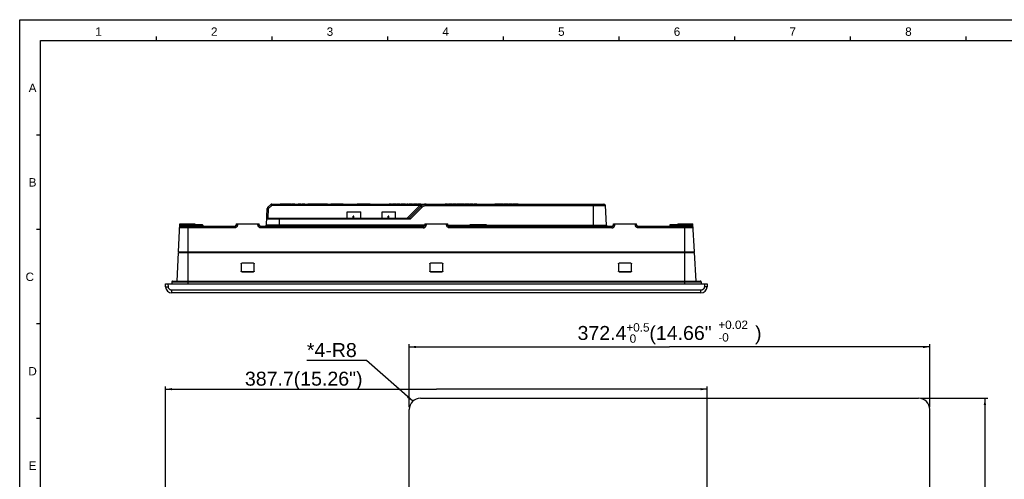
# Model space of a CAD drawing. Extents: x 0 to 1189, y 0 to 841.
# Tile 15 of 36: x 0 to 704, y 512 to 841. Entities that reach past the tile are written whole.
import ezdxf
from ezdxf.enums import TextEntityAlignment as Align

# ---------------------------------------------------------------- set-up
doc = ezdxf.new("R2010")
doc.units = 0
doc.header["$LTSCALE"] = 65.395
doc.header["$MEASUREMENT"] = 0
doc.layers.get('0').update_dxf_attribs({"linetype": 'CONTINUOUS'})
doc.layers.add('02___PRT_ALL_AXES', color=7, linetype='CONTINUOUS')
doc.layers.add('7_ALL_FEATURES', color=7, linetype='CONTINUOUS')
doc.styles.add('TEXTSTYLE_2', font='arial.ttf')
doc.styles.add('TEXTSTYLE_3', font='arial.ttf')
doc.dimstyles.get("Standard").update_dxf_attribs({"dimtxt": 0.18, "dimasz": 0.18, "dimexe": 0.18, "dimexo": 0.0625, "dimgap": 0.09, "dimtad": 0, "dimtih": 1, "dimtoh": 1, "dimdec": 4, "dimzin": 0, "dimdsep": 46, "dimtxsty": 'Standard', "dimcen": 0.09, "dimadec": 0, "dimazin": 0, "dimtfac": 1, "dimtdec": 4, "dimtofl": 0, "dimtmove": 0, "dimatfit": 3, "dimfxl": 1, "dimtolj": 1, "dimtzin": 0, "dimarcsym": 0})

# ---------------------------------------------------------------- blocks, each defined once
blk = doc.blocks.new('_FILLED')
at = {"color": 0, "linetype": 'ByBlock'}
blk.add_solid([(0, 0), (-1, 0.17), (-1, -0.17)], dxfattribs=at)
blk = doc.blocks.new('*D1')
at = {"color": 2, "linetype": 'Continuous'}
for p, q in [((104.3, 504.87), (104.3, 578.62)), ((491.98, 504.87), (491.98, 578.62)), ((104.3, 576.62), (298.14, 576.62)), ((491.98, 576.62), (298.14, 576.62))]:
    blk.add_line(p, q, dxfattribs=at)
at = {"color": 2, "linetype": 'Continuous', "xscale": 4.76, "yscale": 4.76, "zscale": 4.76, "rotation": 180}
blk.add_blockref('_FILLED', (104.3, 576.62), dxfattribs=at)
at = {"color": 2, "linetype": 'Continuous', "xscale": 4.76, "yscale": 4.76, "zscale": 4.76}
blk.add_blockref('_FILLED', (491.98, 576.62), dxfattribs=at)
at = {"color": 2, "linetype": 'Continuous', "style": 'TEXTSTYLE_2'}
for s, p in [('387.7', (178.64, 579.12)), ('(15.26")', (220.7, 579.12))]:
    blk.add_text(s, height=10, dxfattribs=at).set_placement(p, align=Align.CENTER)
blk = doc.blocks.new('*D3')
at = {"color": 2, "linetype": 'Continuous'}
for p, q in [((278.75, 563.62), (278.75, 608.82)), ((278.75, 606.82), (464.95, 606.82)), ((651.15, 606.82), (464.95, 606.82)), ((651.15, 563.62), (651.15, 608.82))]:
    blk.add_line(p, q, dxfattribs=at)
at = {"color": 2, "linetype": 'Continuous', "xscale": 4.76, "yscale": 4.76, "zscale": 4.76, "rotation": 180}
blk.add_blockref('_FILLED', (278.75, 606.82), dxfattribs=at)
at = {"color": 2, "linetype": 'Continuous', "xscale": 4.76, "yscale": 4.76, "zscale": 4.76}
blk.add_blockref('_FILLED', (651.15, 606.82), dxfattribs=at)
at = {"color": 2, "linetype": 'Continuous'}
for s, height, style, p in [('372.4', 10, 'TEXTSTYLE_2', (416.63, 611.82)), ('+0.5', 6, 'TEXTSTYLE_3', (442.36, 617.82)), ('(14.66"        )', 10, 'TEXTSTYLE_2', (490.68, 611.82)), (' 0', 6, 'TEXTSTYLE_3', (437.59, 609.82))]:
    blk.add_text(s, height=height, dxfattribs=dict(at, style=style)).set_placement(p, align=Align.CENTER)
blk = doc.blocks.new('*D4')
at = {"color": 2, "linetype": 'Continuous'}
for p, q in [((644.65, 570.12), (692.6, 570.12)), ((690.6, 570.12), (690.6, 428.27)), ((690.6, 286.42), (690.6, 428.27)), ((644.65, 286.42), (692.6, 286.42))]:
    blk.add_line(p, q, dxfattribs=at)
at = {"color": 2, "linetype": 'Continuous', "xscale": 4.76, "yscale": 4.76, "zscale": 4.76}
for p, rotation in [((690.6, 570.12), 90), ((690.6, 286.42), 270)]:
    blk.add_blockref('_FILLED', p, dxfattribs=dict(at, rotation=rotation))
at = {"color": 2, "linetype": 'Continuous'}
for s, height, style, p in [('(11.17"        )', 10, 'TEXTSTYLE_2', (685.6, 454.01)), ('+0.5', 6, 'TEXTSTYLE_3', (679.6, 405.69)), (' 0', 6, 'TEXTSTYLE_3', (687.6, 400.92)), ('283.7', 10, 'TEXTSTYLE_2', (685.6, 379.95))]:
    blk.add_text(s, height=height, rotation=90, dxfattribs=dict(at, style=style)).set_placement(p, align=Align.CENTER)

msp = doc.modelspace()

# ---------------------------------------------------------------- linework, layer by layer
at = {"color": 4, "linetype": 'Continuous'}
for p, q in [((0, 0), (0, 841)), ((0, 841), (1189, 841))]:
    msp.add_line(p, q, dxfattribs=at)
at = {"color": 3, "linetype": 'Continuous'}
for p, q in [((15, 15), (15, 826)), ((15, 826), (1174, 826)), ((97.78571, 826), (97.78571, 829)), ((180.57143, 826), (180.57143, 829)), ((263.35714, 826), (263.35714, 829)), ((346.14286, 826), (346.14286, 829)), ((428.92857, 826), (428.92857, 829)), ((511.71429, 826), (511.71429, 829)), ((594.5, 826), (594.5, 829)), ((677.28571, 826), (677.28571, 829)), ((15, 758.41667), (12, 758.41667)), ((15, 690.83333), (12, 690.83333)), ((15, 623.25), (12, 623.25)), ((15, 555.66667), (12, 555.66667))]:
    msp.add_line(p, q, dxfattribs=at)
at = {"color": 2, "linetype": 'Continuous'}
for p, q in [((241.17716, 597.1036), (205.48942, 597.1036)), ((248.17716, 597.1036), (241.17716, 597.1036)), ((281.22197, 567.90997), (248.17716, 597.1036))]:
    msp.add_line(p, q, dxfattribs=at)
at = {"color": 7, "linetype": 'Continuous'}
for p, q in [((286.74696, 570.12426), (643.14696, 570.12426)), ((278.74696, 505.36434), (278.74696, 562.12426)), ((651.14696, 294.42426), (651.14696, 562.12426))]:
    msp.add_line(p, q, dxfattribs=at)
for centre, start, end in [((286.74696, 562.12426), 90, 180), ((643.14696, 562.12426), 0, 90)]:
    msp.add_arc(centre, 8, start, end, dxfattribs=at)
at = {"color": 2, "linetype": 'Continuous'}
msp.add_solid([(277.12833, 570.46571), (281.22197, 567.90997), (278.18105, 571.6573)], dxfattribs=at)
at = {"layer": '02___PRT_ALL_AXES', "color": 7, "linetype": 'Continuous'}
for p, q in [((234.39257, 699.00113), (234.39257, 703.46113)), ((234.39257, 703.46113), (243.99257, 703.46113)), ((243.99257, 699.00113), (243.99257, 703.46113)), ((259.39257, 699.00113), (259.39257, 703.46113)), ((259.39257, 703.46113), (268.99257, 703.46113)), ((268.99257, 699.00113), (268.99257, 703.46113))]:
    msp.add_line(p, q, dxfattribs=at)
at = {"layer": '7_ALL_FEATURES', "color": 7, "linetype": 'Continuous'}
for p, q in [((176.47835, 693.9488), (177.1024, 705.85649)), ((179.72781, 708.72651), (177.41268, 706.52953)), ((177.74176, 699.00113), (178.10103, 705.85649)), ((180.41617, 708.05347), (178.10103, 705.85649)), ((180.41617, 709.00113), (180.41617, 708.05347)), ((180.41617, 709.00113), (418.06896, 709.00113)), ((286.33302, 708.05347), (180.41617, 708.05347)), ((186.46411, 709.30113), (194.23813, 709.30113)), ((186.46579, 709.30113), (186.46579, 709.00113)), ((186.72793, 709.00113), (186.72793, 709.30113)), ((194.23813, 709.00113), (194.23813, 709.30113)), ((194.29993, 709.00113), (194.29993, 709.30113)), ((194.67523, 709.00113), (194.67523, 709.30113)), ((194.67523, 709.30113), (196.87028, 709.30113)), ((194.68233, 709.00113), (194.68233, 709.30113)), ((196.87031, 709.00113), (196.87031, 709.30113)), ((199.16398, 709.30113), (201.27253, 709.30113)), ((199.16569, 709.30113), (199.16569, 709.00113)), ((200.34513, 709.00113), (200.34513, 709.30113)), ((201.27253, 709.00113), (201.27253, 709.30113)), ((201.89959, 709.30113), (203.94723, 709.30113)), ((201.90012, 709.30113), (201.90012, 709.00113)), ((201.97423, 709.00113), (201.97423, 709.30113)), ((203.45143, 709.00113), (203.45143, 709.30113)), ((203.85235, 709.00113), (203.85235, 709.30113)), ((203.94723, 709.00113), (203.94723, 709.30113)), ((206.19827, 709.00113), (206.19827, 709.30113)), ((206.19827, 709.30113), (211.18997, 709.30113)), ((207.22767, 709.00113), (207.22767, 709.30113)), ((208.12537, 709.00113), (208.12537, 709.30113)), ((208.19238, 709.00113), (208.19238, 709.30113)), ((210.63647, 709.00113), (210.63647, 709.30113)), ((210.68987, 709.00113), (210.68987, 709.30113)), ((211.21107, 709.00113), (211.21107, 709.30113)), ((211.21107, 709.30113), (215.1648, 709.30113)), ((211.72097, 709.00113), (211.72097, 709.30113)), ((212.07147, 709.00113), (212.07147, 709.30113)), ((212.33193, 709.30113), (212.33193, 709.00113)), ((213.51137, 709.00113), (213.51137, 709.30113)), ((214.43877, 709.00113), (214.43877, 709.30113)), ((215.17287, 709.00113), (215.17287, 709.30113)), ((215.17287, 709.30113), (217.17397, 709.30113)), ((215.68277, 709.00113), (215.68277, 709.30113)), ((216.66397, 709.00113), (216.66397, 709.30113)), ((217.17397, 709.00113), (217.17397, 709.30113)), ((217.17465, 709.30113), (220.16597, 709.30113)), ((217.64077, 709.00113), (217.64077, 709.30113)), ((218.64957, 709.00113), (218.64957, 709.30113)), ((219.18827, 709.00113), (219.18827, 709.30113)), ((220.16597, 709.00113), (220.16597, 709.30113)), ((222.50737, 709.00113), (222.50737, 709.30113)), ((222.50737, 709.30113), (231.43297, 709.30113)), ((222.89827, 709.00113), (222.89827, 709.30113)), ((223.25297, 709.00113), (223.25297, 709.30113)), ((226.34927, 709.00113), (226.34927, 709.30113)), ((227.33537, 709.00113), (227.33537, 709.30113)), ((227.99497, 709.00113), (227.99497, 709.30113)), ((231.08977, 709.00113), (231.08977, 709.30113)), ((231.43297, 709.00113), (231.43297, 709.30113)), ((241.53478, 709.30113), (241.53478, 709.00113)), ((241.53507, 709.30113), (250.85817, 709.30113)), ((242.71877, 709.00113), (242.71877, 709.30113)), ((245.81507, 709.00113), (245.81507, 709.30113)), ((246.80117, 709.00113), (246.80117, 709.30113)), ((247.46077, 709.00113), (247.46077, 709.30113)), ((250.55557, 709.00113), (250.55557, 709.30113)), ((250.85817, 709.00113), (250.85817, 709.30113)), ((264.39668, 709.30113), (264.39668, 709.00113)), ((264.39697, 709.30113), (266.03247, 709.30113)), ((266.03247, 709.00113), (266.03247, 709.30113)), ((266.05458, 709.30113), (266.08867, 709.30113)), ((266.08867, 709.00113), (266.08867, 709.30113)), ((266.62517, 709.00113), (266.62517, 709.30113)), ((266.62517, 709.30113), (269.05197, 709.30113)), ((267.39077, 709.00113), (267.39077, 709.30113)), ((267.83687, 709.00113), (267.83687, 709.30113)), ((268.28817, 709.00113), (268.28817, 709.30113)), ((269.05197, 709.00113), (269.05197, 709.30113)), ((269.6373, 709.00113), (269.6373, 709.30113)), ((269.6373, 709.30113), (272.08137, 709.30113)), ((272.08137, 709.00113), (272.08137, 709.30113)), ((272.60797, 709.00113), (272.60797, 709.30113)), ((272.60797, 709.30113), (274.80293, 709.30113)), ((272.61507, 709.00113), (272.61507, 709.30113)), ((274.80294, 709.00113), (274.80294, 709.30113)), ((275.15907, 709.00113), (275.15907, 709.30113)), ((275.15907, 709.30113), (276.14747, 709.30113)), ((275.52137, 709.00113), (275.52137, 709.30113)), ((276.14747, 709.00113), (276.14747, 709.30113)), ((276.90957, 709.00113), (276.90957, 709.30113)), ((276.90957, 709.30113), (278.01387, 709.30113)), ((277.28069, 699.00113), (286.33302, 708.05347)), ((277.30047, 709.00113), (277.30047, 709.30113)), ((278.01387, 709.00113), (278.01387, 709.30113)), ((278.64257, 699.00113), (287.1781, 707.53667)), ((278.74037, 709.00113), (278.74037, 709.30113)), ((278.74037, 709.30113), (281.16707, 709.30113)), ((279.50587, 709.00113), (279.50587, 709.30113)), ((287.88521, 706.88189), (279.53061, 698.5273)), ((279.95197, 709.00113), (279.95197, 709.30113)), ((280.40327, 709.00113), (280.40327, 709.30113)), ((281.16707, 709.00113), (281.16707, 709.30113)), ((281.75248, 709.00113), (281.75248, 709.30113)), ((281.75248, 709.30113), (284.19657, 709.30113)), ((284.19657, 709.00113), (284.19657, 709.30113)), ((284.72307, 709.00113), (284.72307, 709.30113)), ((284.72307, 709.30113), (286.91811, 709.30113)), ((284.73017, 709.00113), (284.73017, 709.30113)), ((286.33302, 708.05347), (286.47099, 708.12245)), ((286.39727, 707.98976), (286.33302, 708.05347)), ((286.91814, 709.00113), (286.91814, 709.30113)), ((290.71363, 709.00113), (290.71363, 708.05347)), ((290.71363, 708.05347), (419.06759, 708.05347)), ((304.40577, 709.00113), (304.40577, 709.30113)), ((304.40577, 709.30113), (306.21347, 709.30113)), ((304.71877, 709.00113), (304.71877, 709.30113)), ((305.12437, 709.00113), (305.12437, 709.30113)), ((306.21347, 709.00113), (306.21347, 709.30113)), ((306.72887, 709.00113), (306.72887, 709.30113)), ((306.72887, 709.30113), (309.15567, 709.30113)), ((307.49447, 709.00113), (307.49447, 709.30113)), ((307.94057, 709.00113), (307.94057, 709.30113)), ((308.39187, 709.00113), (308.39187, 709.30113)), ((309.15567, 709.00113), (309.15567, 709.30113)), ((309.741, 709.30113), (312.18507, 709.30113)), ((309.741, 709.00113), (309.741, 709.30113)), ((312.18507, 709.00113), (312.18507, 709.30113)), ((312.71167, 709.30113), (314.90663, 709.30113)), ((312.71167, 709.00113), (312.71167, 709.30113)), ((312.71877, 709.00113), (312.71877, 709.30113)), ((314.90664, 709.00113), (314.90664, 709.30113)), ((315.26277, 709.30113), (316.25117, 709.30113)), ((315.26277, 709.00113), (315.26277, 709.30113)), ((315.62507, 709.00113), (315.62507, 709.30113)), ((316.25117, 709.00113), (316.25117, 709.30113)), ((316.59116, 709.30113), (316.59116, 709.00113)), ((316.59191, 709.30113), (318.22667, 709.30113)), ((316.7034, 709.30113), (316.7034, 709.00113)), ((318.22667, 709.00113), (318.22667, 709.30113)), ((318.26177, 709.00113), (318.26177, 709.30113)), ((318.84407, 709.30113), (321.27077, 709.30113)), ((318.84407, 709.00113), (318.84407, 709.30113)), ((319.60957, 709.00113), (319.60957, 709.30113)), ((320.05567, 709.00113), (320.05567, 709.30113)), ((320.50697, 709.00113), (320.50697, 709.30113)), ((321.27077, 709.00113), (321.27077, 709.30113)), ((321.85618, 709.30113), (324.30027, 709.30113)), ((321.85618, 709.00113), (321.85618, 709.30113)), ((324.30027, 709.00113), (324.30027, 709.30113)), ((324.82677, 709.30113), (327.02181, 709.30113)), ((324.82677, 709.00113), (324.82677, 709.30113)), ((324.83387, 709.00113), (324.83387, 709.30113)), ((327.02184, 709.00113), (327.02184, 709.30113)), ((339.84477, 709.30113), (342.41397, 709.30113)), ((339.84477, 709.00113), (339.84477, 709.30113)), ((340.93997, 709.00113), (340.93997, 709.30113)), ((341.32017, 709.00113), (341.32017, 709.30113)), ((342.41397, 709.00113), (342.41397, 709.30113)), ((342.47777, 709.30113), (343.66827, 709.30113)), ((342.47777, 709.00113), (342.47777, 709.30113)), ((343.11727, 709.00113), (343.11727, 709.30113)), ((343.66827, 709.00113), (343.66827, 709.30113)), ((343.94517, 709.30113), (345.75287, 709.30113)), ((343.94517, 709.00113), (343.94517, 709.30113)), ((344.25817, 709.00113), (344.25817, 709.30113)), ((344.66367, 709.00113), (344.66367, 709.30113)), ((345.75287, 709.00113), (345.75287, 709.30113)), ((346.19108, 709.30113), (346.19108, 709.00113)), ((346.19137, 709.30113), (349.76267, 709.30113)), ((346.30997, 709.00113), (346.30997, 709.30113)), ((349.76267, 709.00113), (349.76267, 709.30113)), ((350.10517, 709.30113), (352.30011, 709.30113)), ((350.10517, 709.00113), (350.10517, 709.30113)), ((350.11217, 709.00113), (350.11217, 709.30113)), ((352.30014, 709.00113), (352.30014, 709.30113)), ((352.83504, 709.30113), (356.59257, 709.30113)), ((352.83673, 709.30113), (352.83673, 709.00113)), ((353.14087, 709.00113), (353.14087, 709.30113)), ((354.50377, 709.00113), (354.50377, 709.30113)), ((355.22977, 709.00113), (355.22977, 709.30113)), ((356.59257, 709.00113), (356.59257, 709.30113)), ((410.64257, 693.00113), (410.64257, 709.00113)), ((419.80678, 693.9488), (419.06759, 708.05347)), ((176.7183, 698.5273), (279.53061, 698.5273)), ((177.21761, 699.00113), (278.82745, 699.00113)), ((185.64257, 699.00113), (185.64257, 693.00113)), ((238.69257, 699.46113), (238.69257, 700.46113)), ((239.19257, 700.46113), (238.69257, 700.46113)), ((239.19257, 699.46113), (238.69257, 699.46113)), ((239.19257, 699.46113), (239.19257, 700.46113)), ((263.69257, 699.46113), (263.69257, 700.46113)), ((264.19257, 700.46113), (263.69257, 700.46113)), ((264.19257, 699.46113), (263.69257, 699.46113)), ((264.19257, 699.46113), (264.19257, 700.46113)), ((279.44439, 698.61198), (279.53061, 698.5273)), ((113.54072, 675.00113), (114.58888, 695.00113)), ((153.78879, 692.05347), (114.4344, 692.05347)), ((114.58888, 695.00113), (125.37948, 695.00113)), ((115.43303, 693.00113), (115.43398, 693.00913)), ((153.78879, 693.00113), (115.43303, 693.00113)), ((115.43398, 693.00913), (115.4823, 693.47035)), ((115.53236, 693.9488), (115.58751, 695.00113)), ((115.53236, 693.9488), (130.89772, 693.9488)), ((119.38741, 693.9488), (119.41636, 694.50113)), ((119.41636, 694.50113), (130.86877, 694.50113)), ((120.49257, 652.00113), (120.49257, 693.00113)), ((124.38085, 695.00113), (124.40705, 694.50113)), ((125.37948, 695.00113), (125.40568, 694.50113)), ((130.89772, 693.9488), (130.86877, 694.50113)), ((153.78879, 693.00113), (153.78879, 692.05347)), ((154.84257, 695.00113), (154.78741, 693.9488)), ((154.84257, 695.00113), (171.44257, 695.00113)), ((155.8412, 695.00113), (155.78604, 693.9488)), ((170.49909, 693.9488), (170.44394, 695.00113)), ((171.49772, 693.9488), (171.44257, 695.00113)), ((288.78879, 693.00113), (172.49635, 693.00113)), ((172.55038, 692.8245), (172.55661, 692.73354)), ((172.55661, 692.73354), (172.56363, 692.62094)), ((288.78879, 692.05347), (172.62068, 692.05347)), ((289.78741, 693.9488), (176.47835, 693.9488)), ((288.78879, 693.00113), (288.78879, 692.05347)), ((289.84257, 695.00113), (289.78741, 693.9488)), ((289.84257, 695.00113), (306.44257, 695.00113)), ((290.8412, 695.00113), (290.78604, 693.9488)), ((305.49909, 693.9488), (305.44394, 695.00113)), ((306.49772, 693.9488), (306.44257, 695.00113)), ((306.49772, 693.9488), (326.20504, 693.9488)), ((325.86885, 693.00113), (307.49635, 693.00113)), ((307.54912, 692.84108), (307.55631, 692.73866)), ((423.69083, 692.05463), (307.62067, 692.05347)), ((322.38741, 693.9488), (322.41636, 694.50113)), ((322.41636, 694.50113), (333.86877, 694.50113)), ((326.37652, 692.99794), (327.28965, 692.98641)), ((330.08009, 693.9488), (419.80678, 693.9488)), ((423.80828, 693.00113), (330.41628, 693.00113)), ((333.89772, 693.9488), (333.86877, 694.50113)), ((423.75948, 692.55709), (423.76613, 692.64258)), ((423.76613, 692.64258), (423.77139, 692.71608)), ((423.77139, 692.71608), (423.78216, 692.87894)), ((424.78741, 693.9488), (424.84257, 695.00113)), ((424.84257, 695.00113), (441.44257, 695.00113)), ((425.78604, 693.9488), (425.8412, 695.00113)), ((440.49909, 693.9488), (440.44394, 695.00113)), ((441.49772, 693.9488), (441.44257, 695.00113)), ((480.85211, 693.00113), (442.49635, 693.00113)), ((442.55258, 692.79344), (442.55914, 692.69414)), ((481.85073, 692.05347), (442.62068, 692.05347)), ((465.38741, 693.9488), (465.41636, 694.50113)), ((465.38741, 693.9488), (480.75278, 693.9488)), ((465.41636, 694.50113), (476.86877, 694.50113)), ((470.90566, 695.00113), (470.87945, 694.50113)), ((470.90566, 695.00113), (481.69625, 695.00113)), ((471.90429, 695.00113), (471.87808, 694.50113)), ((475.79257, 652.00113), (475.79257, 693.00113)), ((476.89772, 693.9488), (476.86877, 694.50113)), ((480.75278, 693.9488), (480.69762, 695.00113)), ((480.85131, 693.00889), (480.75278, 693.9488)), ((482.74441, 675.00113), (481.69625, 695.00113)), ((112.59738, 654.00113), (113.66652, 674.40154)), ((113.54072, 675.00113), (482.74441, 675.00113)), ((113.66652, 674.40154), (482.61861, 674.40154)), ((114.66652, 674.40154), (114.69769, 674.9962)), ((481.61861, 674.40154), (481.58744, 674.9962)), ((482.61861, 674.40154), (483.68775, 654.00113)), ((158.44633, 666.21806), (158.48532, 661.12493)), ((167.33835, 666.72206), (158.94678, 666.72206)), ((167.79981, 661.12493), (167.8388, 666.21806)), ((293.44633, 666.21806), (293.48532, 661.12493)), ((302.33835, 666.72206), (293.94678, 666.72206)), ((302.79981, 661.12493), (302.8388, 666.21806)), ((428.44633, 666.21806), (428.48532, 661.12493)), ((437.33835, 666.72206), (428.94678, 666.72206)), ((437.79981, 661.12493), (437.8388, 666.21806)), ((158.9847, 660.6286), (167.30043, 660.6286)), ((159.03264, 660.70113), (167.25249, 660.70113)), ((293.9847, 660.6286), (302.30043, 660.6286)), ((294.03264, 660.70113), (302.25249, 660.70113)), ((428.9847, 660.6286), (437.30043, 660.6286)), ((429.03264, 660.70113), (437.25249, 660.70113)), ((104.41907, 649.76562), (104.30191, 652.00113)), ((104.30191, 652.00113), (491.98322, 652.00113)), ((106.41633, 649.76562), (106.29917, 652.00113)), ((108.77245, 653.50113), (108.77245, 652.00113)), ((108.77245, 653.50113), (487.51268, 653.50113)), ((109.36406, 654.00113), (486.92107, 654.00113)), ((487.51268, 653.50113), (487.51268, 652.00113)), ((489.98596, 652.00113), (489.8688, 649.76562)), ((491.98322, 652.00113), (491.86606, 649.76562)), ((108.91291, 645.50113), (108.91291, 647.39646)), ((487.37222, 647.39646), (108.91291, 647.39646)), ((487.37222, 645.50113), (108.91291, 645.50113)), ((487.37222, 645.50113), (487.37222, 647.39646))]:
    msp.add_line(p, q, dxfattribs=at)
for points in [[(177.1024, 705.85649), (177.11117, 705.86281), (177.13665, 705.86814), (177.17847, 705.8724), (177.23598, 705.87551), (177.30825, 705.87741), (177.39418, 705.87806), (177.49253, 705.87745), (177.60156, 705.87558), (177.71907, 705.87247), (177.84286, 705.8682), (177.97091, 705.86284), (178.10103, 705.85649)], [(177.6221, 706.34507), (177.56291, 706.40234), (177.51259, 706.44975), (177.47187, 706.48665), (177.44135, 706.51247), (177.42153, 706.52683), (177.41268, 706.52953)], [(178.10103, 705.85649), (178.0133, 705.94825), (177.92689, 706.03779), (177.84321, 706.12363), (177.76356, 706.20442), (177.68937, 706.27873), (177.6221, 706.34507)], [(179.93911, 708.54022), (179.87955, 708.59788), (179.82877, 708.64576), (179.78763, 708.68307), (179.7568, 708.7092), (179.73676, 708.72375), (179.72781, 708.72651)], [(180.41617, 708.05347), (180.32915, 708.14449), (180.24331, 708.23345), (180.16003, 708.31889), (180.08063, 708.39945), (180.00652, 708.47371), (179.93911, 708.54022)], [(286.71341, 707.68496), (286.65181, 707.74326), (286.58772, 707.8045), (286.52361, 707.86631), (286.46051, 707.92769), (286.39727, 707.98976)], [(286.47099, 708.12245), (286.86179, 708.29607), (287.27315, 708.45538), (287.70507, 708.59673), (288.1581, 708.71632), (288.6317, 708.81463), (289.12421, 708.89396), (289.6351, 708.95296), (290.16491, 708.989), (290.71363, 709.00113)], [(286.71903, 707.88927), (286.65653, 707.94615), (286.59507, 708.00324), (286.53353, 708.06165), (286.47099, 708.12245)], [(287.04013, 707.3987), (287.03282, 707.40123), (287.01707, 707.4123), (286.99383, 707.43089), (286.96302, 707.45699), (286.92492, 707.49039), (286.88083, 707.52995), (286.83013, 707.57623), (286.77313, 707.62901), (286.71341, 707.68496)], [(287.1781, 707.53667), (287.16793, 707.53608), (287.14972, 707.54376), (287.12444, 707.55855), (287.09206, 707.58031), (287.05291, 707.60884), (287.00825, 707.6432), (286.95749, 707.68386), (286.90097, 707.73066), (286.84211, 707.78076), (286.78165, 707.83347), (286.71903, 707.88927)], [(287.1781, 707.53667), (287.19278, 707.53086), (287.22753, 707.50474), (287.28133, 707.45906), (287.35263, 707.39514), (287.43935, 707.31483), (287.539, 707.22046), (287.64867, 707.11477), (287.7652, 707.00081), (287.88521, 706.88189)], [(287.88521, 706.88189), (288.02989, 707.01878), (288.17849, 707.14695), (288.33098, 707.26641), (288.48625, 707.37652), (288.64542, 707.47792), (288.81192, 707.57248), (288.98618, 707.66129), (289.16777, 707.74327), (289.35874, 707.81701), (289.55948, 707.88319), (289.76961, 707.94113), (289.99001, 707.98747), (290.22095, 708.02107), (290.46216, 708.04307), (290.71363, 708.05347)], [(278.82745, 699.00113), (278.89871, 698.99378), (278.97153, 698.97217), (279.04592, 698.9373), (279.12167, 698.89075)], [(279.12167, 698.89075), (279.19898, 698.83396), (279.27847, 698.76758), (279.36034, 698.69281), (279.44439, 698.61198)], [(115.53236, 693.9488), (115.40224, 693.95515), (115.27434, 693.9605), (115.15084, 693.96477), (115.03385, 693.96786), (114.92535, 693.96974), (114.8272, 693.97037), (114.74107, 693.96974), (114.66844, 693.96786), (114.61053, 693.96477), (114.56834, 693.9605), (114.5426, 693.95515), (114.53373, 693.9488)], [(115.4823, 693.47035), (115.51881, 693.82268), (115.53236, 693.9488)], [(155.78604, 693.9488), (155.75401, 693.69044), (155.69336, 693.44565), (155.6041, 693.21441), (155.48392, 692.99361), (155.33512, 692.78636), (155.1646, 692.60203), (154.97135, 692.44161), (154.75638, 692.30411), (154.52964, 692.1959), (154.29445, 692.11913), (154.0475, 692.07165), (153.78879, 692.05347)], [(154.78741, 693.9488), (154.79628, 693.95515), (154.82203, 693.9605), (154.86421, 693.96477), (154.92211, 693.96786), (154.99473, 693.96974), (155.08086, 693.97037), (155.179, 693.96974), (155.2875, 693.96786), (155.4045, 693.96477), (155.52801, 693.9605), (155.65592, 693.95515), (155.78604, 693.9488)], [(170.49909, 693.9488), (170.6722, 693.95705), (170.84007, 693.96347), (170.99761, 693.96786), (171.14006, 693.97009), (171.26311, 693.97009), (171.36302, 693.96786), (171.43677, 693.96347), (171.48212, 693.95705), (171.49772, 693.9488)], [(170.88061, 692.8739), (170.76204, 693.05418), (170.6641, 693.25172), (170.58848, 693.46681), (170.53347, 693.69917), (170.49909, 693.9488)], [(172.62068, 692.05347), (172.43663, 692.05024), (172.25181, 692.06584), (172.06621, 692.10028), (171.87694, 692.15326), (171.6869, 692.22508), (171.50478, 692.31659), (171.33096, 692.42914), (171.16506, 692.56138), (171.01467, 692.71009), (170.88061, 692.8739)], [(172.45497, 693.00113), (172.48402, 692.99995), (172.50701, 692.99613), (172.52395, 692.98922), (172.53301, 692.97868), (172.53602, 692.96407), (172.53841, 692.9453), (172.5418, 692.92226), (172.54458, 692.89459), (172.54739, 692.86207), (172.55038, 692.8245)], [(172.56363, 692.62094), (172.57617, 692.40947), (172.58057, 692.3278)], [(172.58057, 692.3278), (172.58899, 692.14918), (172.5931, 692.05347)], [(288.78879, 692.05347), (289.04888, 692.07195), (289.29693, 692.11987), (289.53293, 692.19722), (289.76011, 692.30604), (289.97525, 692.44429), (290.16864, 692.60587), (290.33957, 692.79262), (290.48875, 693.00271), (290.60874, 693.22453), (290.69704, 693.45422), (290.75614, 693.69564), (290.78604, 693.9488)], [(290.78604, 693.9488), (290.65592, 693.95515), (290.52801, 693.9605), (290.4045, 693.96477), (290.2875, 693.96786), (290.179, 693.96974), (290.08086, 693.97037), (289.99473, 693.96974), (289.92211, 693.96786), (289.86421, 693.96477), (289.82203, 693.9605), (289.79628, 693.95515), (289.78741, 693.9488)], [(305.49909, 693.9488), (305.6722, 693.95705), (305.84007, 693.96347), (305.99761, 693.96786), (306.14006, 693.97009), (306.26311, 693.97009), (306.36302, 693.96786), (306.43677, 693.96347), (306.48212, 693.95705), (306.49772, 693.9488)], [(305.88061, 692.8739), (305.76204, 693.05418), (305.6641, 693.25172), (305.58848, 693.46681), (305.53347, 693.69917), (305.49909, 693.9488)], [(307.62067, 692.05347), (307.43663, 692.05024), (307.25181, 692.06584), (307.06621, 692.10028), (306.87694, 692.15326), (306.6869, 692.22508), (306.50478, 692.31659), (306.33096, 692.42914), (306.16506, 692.56138), (306.01467, 692.71009), (305.88061, 692.8739)], [(307.45496, 693.00113), (307.48639, 692.99926), (307.51105, 692.99325), (307.52897, 692.98254), (307.53799, 692.96644), (307.54025, 692.94444), (307.5422, 692.91636), (307.54582, 692.88202), (307.54912, 692.84108)], [(307.55631, 692.73866), (307.57393, 692.44882), (307.57882, 692.35883)], [(307.57882, 692.35883), (307.58836, 692.16029), (307.5931, 692.05347)], [(325.86885, 693.00113), (325.92538, 693.01533), (325.9803, 693.05752), (326.03206, 693.12651), (326.07919, 693.22034), (326.12034, 693.33634), (326.15435, 693.47121), (326.18025, 693.62114), (326.19731, 693.78185), (326.20504, 693.9488)], [(325.86885, 693.00113), (326.03567, 693.00072), (326.2049, 692.9996), (326.37652, 692.99794)], [(326.20504, 693.9488), (326.34707, 693.94746), (326.49129, 693.94533), (326.63764, 693.94242), (326.78489, 693.93846), (326.93409, 693.93371), (327.41567, 693.9193)], [(327.28965, 692.98641), (327.49113, 692.98438), (327.69905, 692.98278), (327.91342, 692.98167), (328.13446, 692.9813), (328.3623, 692.98168), (328.59681, 692.9828), (328.83787, 692.98479), (329.08563, 692.98748), (329.86628, 692.99753)], [(327.41567, 693.9193), (327.58743, 693.9153), (327.76462, 693.9122), (327.94718, 693.90994), (328.13566, 693.90914), (328.32984, 693.91005), (328.52949, 693.91243), (328.73509, 693.91611), (328.94626, 693.92166), (329.16267, 693.92852), (329.38472, 693.93485), (329.61218, 693.94003), (329.84419, 693.94468), (330.08009, 693.9488)], [(329.86628, 692.99753), (330.1383, 693.00009), (330.41628, 693.00113)], [(330.41628, 693.00113), (330.35975, 693.01533), (330.30483, 693.05752), (330.25307, 693.12651), (330.20594, 693.22034), (330.16479, 693.33634), (330.13078, 693.47121), (330.10488, 693.62114), (330.08782, 693.78185), (330.08009, 693.9488)], [(423.69069, 692.05347), (423.70199, 692.09437), (423.71188, 692.13663), (423.72035, 692.18016), (423.72705, 692.22483), (423.73233, 692.27052), (423.74222, 692.36435)], [(423.69083, 692.05463), (423.79026, 692.05162), (423.89347, 692.05497), (424.00048, 692.0647), (424.11238, 692.08036), (424.22808, 692.10239), (424.34423, 692.13214), (424.46124, 692.17048), (424.57871, 692.21653), (424.69212, 692.2691), (424.80087, 692.32874), (424.90556, 692.39489), (425.00348, 692.46459), (425.09381, 692.53778), (425.17737, 692.61452), (425.25392, 692.69208), (425.32298, 692.76998), (425.38504, 692.84869), (425.44133, 692.92693), (425.4917, 693.00396), (425.5363, 693.08052), (425.57689, 693.15755), (425.61376, 693.23464), (425.64663, 693.3122), (425.67638, 693.39242), (425.70353, 693.47544), (425.72756, 693.56111), (425.7479, 693.65112), (425.76432, 693.74601), (425.77704, 693.84524), (425.78604, 693.9488)], [(423.74222, 692.36435), (423.74684, 692.41213), (423.75125, 692.46034), (423.75948, 692.55709)], [(423.78216, 692.87894), (423.78569, 692.93028), (423.78728, 692.95169), (423.78876, 692.96976)], [(423.78876, 692.96976), (423.78919, 692.97975), (423.78946, 692.98771), (423.78956, 692.99373), (423.78949, 692.99791), (423.78925, 693.00034), (423.78885, 693.00113)], [(424.78741, 693.9488), (424.80301, 693.95705), (424.84837, 693.96347), (424.92212, 693.96786), (425.02202, 693.97009), (425.14507, 693.97009), (425.28752, 693.96786), (425.44506, 693.96347), (425.61293, 693.95705), (425.78604, 693.9488)], [(440.49909, 693.9488), (440.6722, 693.95705), (440.84007, 693.96347), (440.99761, 693.96786), (441.14006, 693.97009), (441.26311, 693.97009), (441.36302, 693.96786), (441.43677, 693.96347), (441.48212, 693.95705), (441.49772, 693.9488)], [(440.88062, 692.87389), (440.76205, 693.05416), (440.6641, 693.25171), (440.58848, 693.4668), (440.53347, 693.69916), (440.49909, 693.9488)], [(442.62068, 692.05347), (442.43663, 692.05024), (442.25182, 692.06584), (442.06622, 692.10028), (441.87696, 692.15326), (441.68691, 692.22507), (441.5048, 692.31657), (441.33098, 692.42913), (441.16508, 692.56137), (441.01469, 692.71007), (440.88062, 692.87389)], [(442.45497, 693.00113), (442.48278, 693.00006), (442.50499, 692.99656), (442.52161, 692.99021), (442.53105, 692.98052), (442.53489, 692.96706), (442.5379, 692.9496), (442.54138, 692.92789), (442.54402, 692.90157)], [(442.54402, 692.90157), (442.54962, 692.83453), (442.55258, 692.79344)], [(442.55914, 692.69414), (442.57544, 692.42225), (442.57997, 692.33854)], [(442.57997, 692.33854), (442.58875, 692.15348), (442.5931, 692.05347)], [(480.75278, 693.9488), (480.92589, 693.95705), (481.09376, 693.96347), (481.2513, 693.96786), (481.39375, 693.97009), (481.5168, 693.97009), (481.6167, 693.96786), (481.69045, 693.96347), (481.73581, 693.95705), (481.7514, 693.9488)], [(480.85238, 693.00113), (480.852, 693.00311), (480.85131, 693.00889)], [(158.44633, 666.21806), (158.4552, 666.30942), (158.47714, 666.39333), (158.51214, 666.46979), (158.56206, 666.54065), (158.62504, 666.60405), (158.69556, 666.65445), (158.77177, 666.68999), (158.85551, 666.71253), (158.94678, 666.72206)], [(167.33835, 666.72206), (167.42963, 666.71253), (167.51336, 666.68999), (167.58957, 666.65445), (167.66009, 666.60405), (167.72307, 666.54065), (167.77299, 666.46979), (167.808, 666.39333), (167.82993, 666.30942), (167.8388, 666.21806)], [(293.44633, 666.21806), (293.4552, 666.30942), (293.47714, 666.39333), (293.51214, 666.46979), (293.56206, 666.54065), (293.62504, 666.60405), (293.69556, 666.65445), (293.77177, 666.68999), (293.85551, 666.71253), (293.94678, 666.72206)], [(302.33835, 666.72206), (302.42963, 666.71253), (302.51336, 666.68999), (302.58957, 666.65445), (302.66009, 666.60405), (302.72307, 666.54065), (302.77299, 666.46979), (302.808, 666.39333), (302.82993, 666.30942), (302.8388, 666.21806)], [(428.44633, 666.21806), (428.4552, 666.30942), (428.47714, 666.39333), (428.51214, 666.46979), (428.56206, 666.54065), (428.62504, 666.60405), (428.69556, 666.65445), (428.77177, 666.68999), (428.85551, 666.71253), (428.94678, 666.72206)], [(437.33835, 666.72206), (437.42963, 666.71253), (437.51336, 666.68999), (437.58957, 666.65445), (437.66009, 666.60405), (437.72307, 666.54065), (437.77299, 666.46979), (437.808, 666.39333), (437.82993, 666.30942), (437.8388, 666.21806)], [(158.9847, 660.6286), (158.8946, 660.63787), (158.8118, 660.65994), (158.73631, 660.6948), (158.66631, 660.74422), (158.60363, 660.80642), (158.55364, 660.87612), (158.51817, 660.95156), (158.49539, 661.0345), (158.48532, 661.12493)], [(158.53273, 661.19667), (158.54283, 661.10653), (158.56564, 661.02382), (158.60115, 660.94856), (158.65116, 660.87895), (158.71387, 660.81678), (158.78392, 660.76738), (158.8595, 660.73253), (158.9424, 660.71044), (159.03264, 660.70113)], [(167.25249, 660.70113), (167.34273, 660.71044), (167.42563, 660.73253), (167.50121, 660.76738), (167.57126, 660.81678), (167.63397, 660.87895), (167.68398, 660.94856), (167.71949, 661.02382), (167.7423, 661.10653), (167.7524, 661.19667)], [(167.79981, 661.12493), (167.78974, 661.0345), (167.76697, 660.95156), (167.73149, 660.87612), (167.6815, 660.80642), (167.61881, 660.74421), (167.54882, 660.6948), (167.47333, 660.65994), (167.39053, 660.63787), (167.30043, 660.6286)], [(293.9847, 660.6286), (293.8946, 660.63787), (293.8118, 660.65994), (293.73631, 660.6948), (293.66631, 660.74422), (293.60363, 660.80642), (293.55364, 660.87612), (293.51817, 660.95156), (293.49539, 661.0345), (293.48532, 661.12493)], [(293.53273, 661.19667), (293.54283, 661.10653), (293.56564, 661.02382), (293.60115, 660.94856), (293.65116, 660.87895), (293.71387, 660.81678), (293.78392, 660.76738), (293.8595, 660.73253), (293.9424, 660.71044), (294.03264, 660.70113)], [(302.25249, 660.70113), (302.34273, 660.71044), (302.42563, 660.73253), (302.50121, 660.76738), (302.57126, 660.81678), (302.63397, 660.87895), (302.68398, 660.94856), (302.71949, 661.02382), (302.7423, 661.10653), (302.7524, 661.19667)], [(302.79981, 661.12493), (302.78974, 661.0345), (302.76697, 660.95156), (302.73149, 660.87612), (302.6815, 660.80642), (302.61881, 660.74421), (302.54882, 660.6948), (302.47333, 660.65994), (302.39053, 660.63787), (302.30043, 660.6286)], [(428.9847, 660.6286), (428.8946, 660.63787), (428.8118, 660.65994), (428.73631, 660.6948), (428.66631, 660.74422), (428.60363, 660.80642), (428.55364, 660.87612), (428.51817, 660.95156), (428.49539, 661.0345), (428.48532, 661.12493)], [(428.53273, 661.19667), (428.54283, 661.10653), (428.56564, 661.02382), (428.60115, 660.94856), (428.65116, 660.87895), (428.71387, 660.81678), (428.78392, 660.76738), (428.8595, 660.73253), (428.9424, 660.71044), (429.03264, 660.70113)], [(437.25249, 660.70113), (437.34273, 660.71044), (437.42563, 660.73253), (437.50121, 660.76738), (437.57126, 660.81678), (437.63397, 660.87895), (437.68398, 660.94856), (437.71949, 661.02382), (437.7423, 661.10653), (437.7524, 661.19667)], [(437.79981, 661.12493), (437.78974, 661.0345), (437.76697, 660.95156), (437.73149, 660.87612), (437.6815, 660.80642), (437.61881, 660.74421), (437.54882, 660.6948), (437.47333, 660.65994), (437.39053, 660.63787), (437.30043, 660.6286)], [(104.41907, 649.76562), (104.43681, 649.75291), (104.48831, 649.7422), (104.57267, 649.73368), (104.68848, 649.72749), (104.83374, 649.72373), (105.00599, 649.72247), (105.20228, 649.72373), (105.41928, 649.72749), (105.65328, 649.73368), (105.90028, 649.7422), (106.15609, 649.75291), (106.41633, 649.76562)], [(108.91291, 647.39646), (108.6627, 647.41118), (108.42222, 647.44664), (108.19146, 647.50282), (107.96811, 647.58241), (107.75448, 647.68273), (107.55756, 647.79573), (107.37957, 647.92136), (107.21828, 648.05966), (107.07406, 648.20276), (106.94862, 648.34757), (106.84025, 648.49717), (106.74411, 648.65294), (106.65854, 648.81362), (106.5852, 648.98045), (106.52429, 649.15856), (106.47587, 649.34964), (106.43989, 649.552), (106.41633, 649.76562)], [(489.8688, 649.76562), (489.83904, 649.50943), (489.78914, 649.26586), (489.71908, 649.0349), (489.62595, 648.81483), (489.51266, 648.60736), (489.38798, 648.4177), (489.25224, 648.24776), (489.10511, 648.09563), (488.95433, 647.96076), (488.80293, 647.84454), (488.64788, 647.74559), (488.48784, 647.65918), (488.32412, 647.5837), (488.15541, 647.52077), (487.97639, 647.47056), (487.7853, 647.43314), (487.58392, 647.40844), (487.37222, 647.39646)], [(491.86606, 649.76562), (491.84832, 649.75291), (491.79682, 649.7422), (491.71244, 649.73368), (491.59663, 649.72748), (491.45135, 649.72373), (491.27909, 649.72247), (491.08279, 649.72373), (490.8658, 649.72749), (490.6318, 649.73368), (490.38481, 649.7422), (490.12902, 649.75291), (489.8688, 649.76562)]]:
    msp.add_lwpolyline(points, dxfattribs=at)
for centre, radius, start, end in [((178.10103, 705.80415), 1, 133.5, 177), ((180.41617, 708.00113), 1, 90, 133.5), ((290.71363, 704.00113), 5, 90, 135.01062413), ((418.06896, 708.00113), 1, 3, 90), ((177.21761, 698.50113), 0.5, 90, 176.99999958), ((115.43303, 692.00113), 1, 90, 177), ((118.38879, 694.00113), 1, 270.00000113, 356.99999981), ((131.89635, 694.00113), 1, 183.00000019, 269.99999887), ((153.78879, 694.00113), 1, 270, 357), ((172.49635, 694.00113), 1, 183, 270), ((175.47972, 694.00113), 1, 270, 357), ((288.78879, 694.00113), 1, 270, 357), ((307.49635, 694.00113), 1, 183, 270), ((321.38879, 694.00113), 1, 270, 357), ((334.89635, 694.00113), 1, 183, 270), ((420.80541, 694.00113), 1, 183, 270), ((423.78879, 694.00113), 1, 271.11696615, 357), ((442.49635, 694.00113), 1, 183, 270), ((464.38879, 694.00113), 1, 270.00000113, 356.99999981), ((477.89635, 694.00113), 1, 183.00000019, 269.99999887), ((480.85211, 692.00113), 1, 3, 90), ((108.91291, 650.00113), 4.5, 183, 270), ((109.36406, 653.40113), 0.6, 90, 170.40593177), ((486.92107, 653.40113), 0.6, 9.59406823, 90), ((487.37222, 650.00113), 4.5, 270, 357)]:
    msp.add_arc(centre, radius, start, end, dxfattribs=at)

# ---------------------------------------------------------------- texts
at = {"color": 1, "linetype": 'Continuous', "style": 'TEXTSTYLE_2'}
for s, p in [('1', (56.39572, 829.46098)), ('2', (139.18143, 829.46098)), ('3', (221.96714, 829.46098)), ('4', (304.75286, 829.46098)), ('5', (387.53857, 829.46098)), ('6', (470.32429, 829.46098)), ('7', (553.11, 829.46098)), ('8', (635.89572, 829.46098)), ('A', (9.22424, 789.19113)), ('B', (9.22424, 721.60779)), ('C', (7.22424, 654.02446)), ('D', (9.22424, 586.44113)), ('E', (9.22424, 518.85779))]:
    msp.add_text(s, height=6, dxfattribs=at).set_placement(p, align=Align.CENTER)
at = {"color": 2, "linetype": 'Continuous', "style": 'TEXTSTYLE_2'}
for s, p in [('+0.02', (499.87555, 619.68239)), ('-0', (499.87555, 610.68239))]:
    msp.add_text(s, height=6, dxfattribs=at).set_placement(p)
msp.add_text('*4-R8', height=10, dxfattribs=at).set_placement((241.17716, 599.6036), align=Align.RIGHT)

# ---------------------------------------------------------------- dimensions: what is measured, and where the dimension line sits
at = {"color": 2, "linetype": 'Continuous'}
for base, p1, p2, picture, middle in [((651.14696, 606.82318), (278.74696, 562.12426), (651.14696, 562.12426), '*D3', (464.94696, 606.82318)), ((491.98322, 576.61707), (104.30191, 503.36708), (491.98322, 503.36708), '*D1', (203.23195, 576.61707))]:
    dim = msp.add_linear_dim(base=base, p1=p1, p2=p2, dimstyle='Standard', dxfattribs=at)
    dim.commit()
    dim.dimension.update_dxf_attribs({"geometry": picture, "text_midpoint": middle, "dimtype": 128})
dim = msp.add_linear_dim(base=(690.60155, 286.42426), p1=(643.14696, 570.12426), p2=(643.14696, 286.42426), angle=270, dimstyle='Standard', dxfattribs=at)
dim.commit()
dim.dimension.update_dxf_attribs({"geometry": '*D4', "text_midpoint": (690.60155, 428.27426), "dimtype": 128})

doc.saveas('drawing.dxf')
